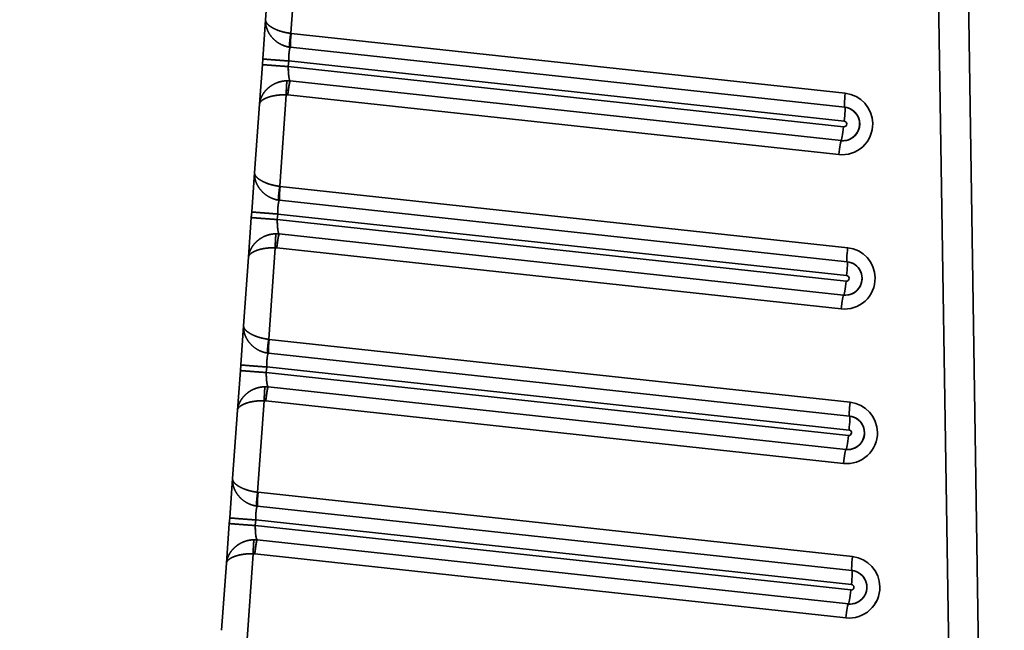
# Model space of a CAD drawing. Extents: x 233 to 844, y 35 to 794.
# Tile 17 of 19: x 668 to 844, y 382 to 492. Entities that reach past the tile are written whole.
import ezdxf
from ezdxf.enums import TextEntityAlignment as Align

# ---------------------------------------------------------------- set-up
doc = ezdxf.new("R2010")
doc.units = 0
doc.layers.get('0').update_dxf_attribs({"lineweight": 13})
doc.styles.get("Standard").update_dxf_attribs({"font": 'isocp.shx'})
doc.dimstyles.get("Standard").update_dxf_attribs({"dimtxt": 2.5, "dimasz": 2.5, "dimexe": 1.25, "dimexo": 0.625, "dimtad": 1, "dimcen": 2.5, "dimadec": 0, "dimazin": 0, "dimtfac": 1, "dimtmove": 0, "dimatfit": 0, "dimfxl": 0, "dimarcsym": 0})

# ---------------------------------------------------------------- blocks, each defined once
blk = doc.blocks.new('*D')
at = {"color": 7, "lineweight": 13}
for p, q in [((347.98, 693.6), (246.85, 693.6)), ((248.85, 83.6), (248.85, 693.6)), ((328.63, 83.6), (246.85, 83.6)), ((330.63, 81.6), (330.63, 35.3)), ((843.63, 81.6), (843.63, 35.3)), ((330.63, 37.3), (843.63, 37.3))]:
    blk.add_line(p, q, dxfattribs=at)
for points in [[(249.36, 691.67), (248.85, 693.6), (248.33, 691.67)], [(248.33, 85.53), (248.85, 83.6), (249.36, 85.53)], [(332.57, 37.82), (330.63, 37.3), (332.57, 36.78)], [(841.7, 36.78), (843.63, 37.3), (841.7, 37.82)]]:
    blk.add_lwpolyline(points, dxfattribs=at)
blk.add_text('610', height=14, rotation=90, dxfattribs=at).set_placement((246.85, 367.58), (246.85, 409.61), align=Align.FIT)
blk.add_text('513', height=14, dxfattribs=at).set_placement((566.12, 39.3), (608.15, 39.3), align=Align.FIT)
blk = doc.blocks.new('BLOCK3')
at = {"color": 7, "lineweight": 35}
for p, q in [((249.35, -269.27), (244.31, 54.12)), ((244.31, 54.12), (249.35, -269.27)), ((249.66, 54.2), (254.7, -269.19)), ((254.7, -269.19), (249.66, 54.2)), ((129.06, 20.54), (228.08, 9.83)), ((228.08, 9.83), (129.06, 20.54)), ((128.97, 18.06), (227.98, 7.35)), ((227.78, 3.87), (128.55, 14.61)), ((227.78, 3.87), (128.55, 14.61)), ((128.62, 15.61), (227.89, 4.86)), ((227.89, 4.86), (128.62, 15.61)), ((227.34, 1.38), (128.89, 12.04)), ((128.89, 12.04), (227.34, 1.38)), ((226.9, -1.11), (128.45, 9.55)), ((128.45, 9.55), (226.9, -1.11)), ((127.09, -6.79), (228.51, -17.76)), ((228.51, -17.76), (127.09, -6.79)), ((127, -9.27), (228.41, -20.25)), ((126.65, -11.73), (228.32, -22.73)), ((228.32, -22.73), (126.65, -11.73)), ((228.21, -23.72), (126.58, -12.72)), ((228.21, -23.72), (126.58, -12.72)), ((227.77, -26.21), (126.92, -15.3)), ((126.92, -15.3), (227.77, -26.21)), ((227.33, -28.7), (126.48, -17.78)), ((126.48, -17.78), (227.33, -28.7)), ((125.13, -34.12), (228.94, -45.35)), ((228.94, -45.35), (125.13, -34.12)), ((125.03, -36.6), (228.84, -47.84)), ((228.64, -51.31), (124.61, -40.05)), ((228.64, -51.31), (124.61, -40.05)), ((124.69, -39.06), (228.75, -50.32)), ((228.75, -50.32), (124.69, -39.06)), ((228.2, -53.8), (124.95, -42.63)), ((124.95, -42.63), (228.2, -53.8)), ((227.76, -56.29), (124.51, -45.12)), ((124.51, -45.12), (227.76, -56.29)), ((123.16, -61.45), (229.37, -72.94)), ((229.37, -72.94), (123.16, -61.45)), ((123.07, -63.93), (229.27, -75.43)), ((122.72, -66.39), (229.18, -77.91)), ((229.18, -77.91), (122.72, -66.39)), ((229.07, -78.9), (122.65, -67.39)), ((229.07, -78.9), (122.65, -67.39)), ((228.63, -81.39), (122.99, -69.96)), ((122.99, -69.96), (228.63, -81.39)), ((228.19, -83.88), (122.55, -72.45)), ((122.55, -72.45), (228.19, -83.88))]:
    blk.add_line(p, q, dxfattribs=at)
at = {"color": 7, "lineweight": 35, "ltscale": 0.30627}
for p, q in [((124.49, 22.99), (125.37, 35.2)), ((122.52, -4.35), (123.4, 7.87)), ((123.4, 7.87), (122.52, -4.35)), ((120.55, -31.68), (121.43, -19.46)), ((121.43, -19.46), (120.55, -31.68)), ((118.59, -59.01), (119.46, -46.79)), ((119.46, -46.79), (118.59, -59.01))]:
    blk.add_line(p, q, dxfattribs=at)
at = {"color": 7, "lineweight": 35, "ltscale": 0.409507}
for p, q in [((130.15, 36.89), (128.98, 20.56)), ((128.98, 20.56), (130.15, 36.89)), ((128.18, 9.56), (127.01, -6.78)), ((127.01, -6.78), (128.18, 9.56)), ((126.22, -17.77), (125.04, -34.11)), ((125.04, -34.11), (126.22, -17.77)), ((124.25, -45.1), (123.07, -61.44)), ((123.07, -61.44), (124.25, -45.1))]:
    blk.add_line(p, q, dxfattribs=at)
at = {"color": 7, "lineweight": 35, "ltscale": 0.175811}
for p, q in [((123.98, 15.97), (124.49, 22.99)), ((124.49, 22.99), (123.98, 15.97)), ((122.01, -11.36), (122.52, -4.35)), ((122.52, -4.35), (122.01, -11.36)), ((120.05, -38.69), (120.55, -31.68)), ((120.55, -31.68), (120.05, -38.69)), ((118.08, -66.02), (118.59, -59.01)), ((118.59, -59.01), (118.08, -66.02))]:
    blk.add_line(p, q, dxfattribs=at)
at = {"color": 7, "lineweight": 35, "ltscale": 0.002136}
for p, q in [((128.98, 20.56), (129.06, 20.54)), ((129.06, 20.54), (128.98, 20.56)), ((127.01, -6.78), (127.09, -6.79)), ((127.09, -6.79), (127.01, -6.78)), ((125.04, -34.11), (125.13, -34.12)), ((125.13, -34.12), (125.04, -34.11)), ((123.07, -61.44), (123.16, -61.45)), ((123.16, -61.45), (123.07, -61.44))]:
    blk.add_line(p, q, dxfattribs=at)
at = {"color": 7, "lineweight": 35, "ltscale": 0.004267}
for p, q in [((128.8, 18.08), (128.97, 18.06)), ((126.83, -9.25), (127, -9.27)), ((124.86, -36.58), (125.03, -36.6)), ((122.9, -63.91), (123.07, -63.93))]:
    blk.add_line(p, q, dxfattribs=at)
at = {"color": 7, "lineweight": 35, "ltscale": 0.025015}
for p, q in [((123.91, 14.97), (123.98, 15.97)), ((123.98, 15.97), (123.91, 14.97)), ((128.62, 15.61), (128.55, 14.61)), ((128.62, 15.61), (128.55, 14.61)), ((121.94, -12.36), (122.01, -11.36)), ((122.01, -11.36), (121.94, -12.36)), ((126.65, -11.73), (126.58, -12.72)), ((126.65, -11.73), (126.58, -12.72)), ((119.98, -39.69), (120.05, -38.69)), ((120.05, -38.69), (119.98, -39.69)), ((124.69, -39.06), (124.61, -40.05)), ((124.69, -39.06), (124.61, -40.05)), ((118.01, -67.02), (118.08, -66.02)), ((118.08, -66.02), (118.01, -67.02)), ((122.72, -66.39), (122.65, -67.39)), ((122.72, -66.39), (122.65, -67.39))]:
    blk.add_line(p, q, dxfattribs=at)
at = {"color": 7, "lineweight": 35, "ltscale": 0.177958}
for p, q in [((123.4, 7.87), (123.91, 14.97)), ((123.91, 14.97), (123.4, 7.87)), ((121.43, -19.46), (121.94, -12.36)), ((121.94, -12.36), (121.43, -19.46)), ((119.46, -46.79), (119.98, -39.69)), ((119.98, -39.69), (119.46, -46.79)), ((117.5, -74.12), (118.01, -67.02)), ((118.01, -67.02), (117.5, -74.12))]:
    blk.add_line(p, q, dxfattribs=at)
at = {"color": 7, "lineweight": 35, "ltscale": 0.403552}
for p, q in [((122.28, -72.43), (121.13, -88.53)), ((121.13, -88.53), (122.28, -72.43))]:
    blk.add_line(p, q, dxfattribs=at)
at = {"color": 7, "lineweight": 35, "ltscale": 0.300315}
for p, q in [((116.64, -86.1), (117.5, -74.12)), ((117.5, -74.12), (116.64, -86.1))]:
    blk.add_line(p, q, dxfattribs=at)
at = {"color": 7, "lineweight": 35}
for centre, radius, start, end in [((129.51, 23.04), 5.01, 255.18, 261.8634), ((129.5, 23.03), 5, 255.1768, 261.8814), ((128.35, 7.06), 5, 83.8489, 89.856), ((128.35, 7.06), 5, 83.8486, 89.8558), ((128.18, 7.06), 2.51, 83.8236, 89.8193), ((128.18, 7.06), 2.51, 83.8231, 89.8198), ((227.48, 4.37), 5.5, 0.8256, 83.7502), ((227.48, 4.37), 5.5, 0.8255, 83.7503), ((227.66, 4.36), 3, 275.6743, 83.8014), ((227.84, 4.36), 0.499, 263.9082, 0.9864), ((227.84, 4.36), 0.499, 263.908, 0.9864), ((227.84, 4.37), 0.5, 0.8255, 83.7503), ((227.84, 4.37), 0.5, 0.8256, 83.7502), ((227.66, 4.35), 2.99, 263.8231, 270.8878), ((127.54, -4.29), 5.01, 255.18, 261.8634), ((127.54, -4.3), 5, 255.1768, 261.8814), ((126.39, -20.27), 5, 83.8489, 89.856), ((126.39, -20.27), 5, 83.8486, 89.8558), ((126.21, -20.28), 2.51, 83.8236, 89.8193), ((126.21, -20.28), 2.51, 83.8231, 89.8198), ((227.91, -23.22), 5.5, 0.8256, 83.7502), ((227.91, -23.22), 5.5, 0.8255, 83.7503), ((228.27, -23.22), 0.5, 0.8255, 83.7503), ((228.27, -23.22), 0.5, 0.8256, 83.7502), ((228.27, -23.23), 0.499, 263.9082, 0.9864), ((228.27, -23.23), 0.499, 263.908, 0.9864), ((228.09, -23.24), 2.99, 263.8231, 270.8878), ((125.57, -31.62), 5.01, 255.18, 261.8634), ((125.57, -31.63), 5, 255.1768, 261.8814), ((124.42, -47.6), 5, 83.8489, 89.856), ((124.42, -47.6), 5, 83.8486, 89.8558), ((124.24, -47.61), 2.51, 83.8236, 89.8193), ((124.24, -47.61), 2.51, 83.8231, 89.8198), ((228.34, -50.82), 5.5, 0.8256, 83.7502), ((228.34, -50.82), 5.5, 0.8255, 83.7503), ((228.52, -50.82), 3, 275.6743, 83.8014), ((228.7, -50.82), 0.499, 263.9082, 0.9864), ((228.7, -50.82), 0.499, 263.9081, 0.9865), ((228.7, -50.82), 0.5, 0.8255, 83.7503), ((228.7, -50.82), 0.5, 0.8256, 83.7502), ((228.52, -50.83), 2.99, 263.8231, 270.8878), ((123.6, -58.96), 5, 255.1768, 261.8815), ((123.6, -58.95), 5.01, 255.18, 261.8634), ((122.45, -74.93), 5, 83.8489, 89.856), ((122.45, -74.93), 5, 83.8486, 89.8558), ((122.28, -74.94), 2.51, 83.8236, 89.8193), ((122.28, -74.94), 2.51, 83.8231, 89.8198), ((228.77, -78.41), 5.5, 0.8256, 83.7502), ((228.77, -78.41), 5.5, 0.8255, 83.7503), ((229.13, -78.41), 0.499, 263.9082, 0.9864), ((229.13, -78.41), 0.499, 263.908, 0.9864), ((229.13, -78.41), 0.5, 0.8255, 83.7503), ((229.13, -78.41), 0.5, 0.8256, 83.7502), ((228.95, -78.42), 2.99, 263.8231, 270.8878)]:
    blk.add_arc(centre, radius, start, end, dxfattribs=at)
for centre, major_axis, ratio, start_param, end_param in [((129.23, 20.55), (-0.27, -2.49), 0.069229, 4.720974, 6.29177), ((128.89, 14.55), (0, -2.51), 0.136833, 4.68875, 6.259545), ((128.62, 9.55), (-0.27, -2.49), 0.069229, 3.150177, 4.720973), ((228.25, 9.83), (0.27, 2.49), 0.069229, 1.579381, 3.150177), ((228.25, 9.83), (-0.27, -2.49), 0.069229, 4.720974, 6.29177), ((227.66, 4.36), (0.05, -3), 0.997564, 6.160105, 9.301698), ((227.66, 4.36), (0.05, -3), 0.995539, 6.283084, 9.301912), ((227.72, 4.86), (-0.27, -2.49), 0.069229, 1.579381, 3.150177), ((227.72, 4.86), (-0.27, -2.49), 0.069229, 1.579381, 3.150177), ((227.49, 4.36), (0.1, -5.5), 0.997563, 6.158196, 7.852057), ((227.49, 4.36), (0.09, -5.5), 0.997564, 6.160105, 7.853982), ((227.61, 3.87), (-0.27, -2.49), 0.069229, 0.008585, 1.579381), ((227.61, 3.87), (-0.27, -2.49), 0.069229, 0.008585, 1.579381), ((227.08, -1.11), (-0.27, -2.49), 0.069229, 3.150177, 4.720974), ((227.08, -1.11), (0.27, 2.49), 0.069229, 0.008585, 1.579381), ((127.27, -6.78), (-0.27, -2.49), 0.069229, 4.720974, 6.29177), ((126.92, -12.78), (0, -2.51), 0.136833, 4.688751, 6.259545), ((126.65, -17.78), (-0.27, -2.49), 0.069229, 3.150177, 4.720973), ((228.68, -17.76), (0.27, 2.49), 0.069229, 1.579381, 3.150177), ((228.68, -17.76), (-0.27, -2.49), 0.069229, 4.720974, 6.29177), ((228.09, -23.23), (0.05, -3), 0.997564, 6.160105, 9.301698), ((228.09, -23.23), (0.05, -3), 0.995539, 6.283084, 9.301912), ((228.15, -22.73), (-0.27, -2.49), 0.069229, 1.579381, 3.150177), ((228.15, -22.73), (-0.27, -2.49), 0.069229, 1.579381, 3.150177), ((227.92, -23.23), (0.1, -5.5), 0.997563, 6.158197, 7.852058), ((227.92, -23.23), (0.09, -5.5), 0.997564, 6.160105, 7.853982), ((228.04, -23.73), (-0.27, -2.49), 0.069229, 0.008585, 1.579381), ((228.04, -23.73), (-0.27, -2.49), 0.069229, 0.008585, 1.579381), ((227.5, -28.7), (-0.27, -2.49), 0.069229, 3.150177, 4.720974), ((227.5, -28.7), (0.27, 2.49), 0.069229, 0.008585, 1.579381), ((125.3, -34.12), (-0.27, -2.49), 0.069229, 4.720974, 6.29177), ((124.96, -40.11), (0, -2.51), 0.136833, 4.688749, 6.259545), ((124.69, -45.11), (-0.27, -2.49), 0.069229, 3.150177, 4.720974), ((229.11, -45.35), (0.27, 2.49), 0.069229, 1.579381, 3.150177), ((229.11, -45.35), (-0.27, -2.49), 0.069229, 4.720974, 6.29177), ((228.52, -50.82), (0.05, -3), 0.997564, 6.160105, 9.301698), ((228.52, -50.82), (0.05, -3), 0.995539, 6.283084, 9.301912), ((228.58, -50.32), (-0.27, -2.49), 0.069229, 1.579381, 3.150177), ((228.58, -50.32), (-0.27, -2.49), 0.069229, 1.579381, 3.150177), ((228.35, -50.82), (0.1, -5.5), 0.997563, 6.158196, 7.852057), ((228.35, -50.82), (0.09, -5.5), 0.997564, 6.160105, 7.853982), ((228.47, -51.32), (-0.27, -2.49), 0.069229, 0.008585, 1.579381), ((228.47, -51.32), (-0.27, -2.49), 0.069229, 0.008585, 1.579381), ((227.93, -56.29), (-0.27, -2.49), 0.069229, 3.150177, 4.720974), ((227.93, -56.29), (0.27, 2.49), 0.069229, 0.008585, 1.579381), ((123.33, -61.45), (-0.27, -2.49), 0.069229, 4.720974, 6.29177), ((122.99, -67.44), (0, -2.51), 0.136833, 4.688749, 6.259545), ((122.72, -72.44), (-0.27, -2.49), 0.069229, 3.150177, 4.720974), ((229.54, -72.94), (0.27, 2.49), 0.069229, 1.579381, 3.150177), ((229.54, -72.94), (-0.27, -2.49), 0.069229, 4.720974, 6.29177), ((228.95, -78.41), (0.05, -3), 0.997564, 6.160105, 9.301698), ((228.95, -78.41), (0.05, -3), 0.995539, 6.283084, 9.301912), ((229.01, -77.91), (-0.27, -2.49), 0.069229, 1.579381, 3.150177), ((229.01, -77.91), (-0.27, -2.49), 0.069229, 1.579381, 3.150177), ((228.78, -78.41), (0.1, -5.5), 0.997563, 6.158197, 7.852058), ((228.78, -78.41), (0.09, -5.5), 0.997564, 6.160105, 7.853982), ((228.9, -78.91), (-0.27, -2.49), 0.069229, 0.008585, 1.579381), ((228.9, -78.91), (-0.27, -2.49), 0.069229, 0.008585, 1.579381), ((228.36, -83.88), (-0.27, -2.49), 0.069229, 3.150177, 4.720974), ((228.36, -83.88), (0.27, 2.49), 0.069229, 0.008585, 1.579381)]:
    blk.add_ellipse(centre, major_axis=major_axis, ratio=ratio, start_param=start_param, end_param=end_param, dxfattribs=at)
for points, knots in [([(128.98, 20.56), (128.5, 20.61), (128.04, 20.68), (127.59, 20.79), (126.64, 21.07), (125.83, 21.45), (125.44, 21.68), (124.9, 22.08), (124.59, 22.5), (124.51, 22.67), (124.47, 22.83), (124.49, 22.99)], [0, 0, 0, 0, 0, 0, 3.335966, 3.335966, 3.335966, 7.280089, 7.280089, 7.280089, 9.7422, 9.7422, 9.7422, 9.7422, 9.7422, 9.7422]), ([(128.8, 18.08), (128.32, 18.15), (127.85, 18.28), (127.41, 18.46), (126.46, 18.97), (125.69, 19.7), (125.32, 20.15), (124.82, 20.98), (124.55, 21.88), (124.48, 22.25), (124.46, 22.62), (124.49, 22.99)], [0, 0, 0, 0, 0, 0, 3.388688, 3.388688, 3.388688, 7.711737, 7.711737, 7.711737, 10.704078, 10.704078, 10.704078, 10.704078, 10.704078, 10.704078]), ([(128.8, 18.08), (128.32, 18.15), (127.85, 18.28), (127.41, 18.46), (126.46, 18.97), (125.68, 19.7), (125.32, 20.15), (124.82, 20.98), (124.55, 21.88), (124.48, 22.25), (124.46, 22.62), (124.49, 22.99)], [0, 0, 0, 0, 0, 0, 3.329713, 3.329713, 3.329713, 7.569586, 7.569586, 7.569586, 10.494027, 10.494027, 10.494027, 10.494027, 10.494027, 10.494027]), ([(124.49, 22.99), (124.47, 22.77), (124.54, 22.54), (124.71, 22.3), (125.07, 21.95), (125.57, 21.62), (125.76, 21.51), (126.29, 21.24), (126.9, 21), (127.3, 20.87), (127.88, 20.72), (128.48, 20.62), (128.64, 20.59), (128.81, 20.57), (128.98, 20.56)], [0, 0, 0, 0, 0, 0, 4.651239, 4.651239, 4.651239, 7.093358, 7.093358, 7.093358, 10.979524, 10.979524, 10.979524, 12.41886, 12.41886, 12.41886, 12.41886, 12.41886, 12.41886]), ([(128.98, 20.56), (128.9, 20.05), (128.84, 19.55), (128.79, 19.05), (128.75, 18.48), (128.76, 18.18), (128.77, 18.13), (128.78, 18.09), (128.79, 18.08), (128.79, 18.08), (128.8, 18.08), (128.8, 18.08)], [0, 0, 0, 0, 0, 0, 3.684018, 3.684018, 3.684018, 4.770174, 4.770174, 4.770174, 4.905547, 4.905547, 4.905547, 4.905547, 4.905547, 4.905547]), ([(128.98, 20.56), (128.93, 20.25), (128.89, 19.95), (128.86, 19.66), (128.81, 19.18), (128.77, 18.74), (128.76, 18.58), (128.75, 18.36), (128.76, 18.19), (128.77, 18.15), (128.77, 18.1), (128.79, 18.09), (128.79, 18.08), (128.79, 18.08), (128.8, 18.08)], [0, 0, 0, 0, 0, 0, 1.78178, 1.78178, 1.78178, 2.861348, 2.861348, 2.861348, 3.416891, 3.416891, 3.416891, 3.569002, 3.569002, 3.569002, 3.569002, 3.569002, 3.569002]), ([(129.06, 20.54), (129.01, 20.04), (128.96, 19.53), (128.92, 19.03), (128.9, 18.46), (128.93, 18.16), (128.93, 18.11), (128.95, 18.07), (128.96, 18.06), (128.96, 18.06), (128.97, 18.06), (128.97, 18.06)], [0, 0, 0, 0, 0, 0, 3.687793, 3.687793, 3.687793, 4.774132, 4.774132, 4.774132, 4.909205, 4.909205, 4.909205, 4.909205, 4.909205, 4.909205]), ([(128.96, 18.06), (128.92, 18.07), (128.88, 18.02), (128.83, 17.92), (128.73, 17.54), (128.66, 16.93), (128.63, 16.5), (128.62, 16.06), (128.62, 15.61)], [0, 0, 0, 0, 0, 0, 2.358091, 2.358091, 2.358091, 6.319127, 6.319127, 6.319127, 6.319127, 6.319127, 6.319127]), ([(128.96, 18.06), (128.91, 18.07), (128.85, 17.99), (128.8, 17.83), (128.71, 17.38), (128.65, 16.74), (128.63, 16.37), (128.62, 15.99), (128.62, 15.61)], [0, 0, 0, 0, 0, 0, 3.661831, 3.661831, 3.661831, 7.612256, 7.612256, 7.612256, 7.612256, 7.612256, 7.612256]), ([(128.62, 15.61), (127.66, 15.68), (126.71, 15.75), (125.77, 15.82), (124.7, 15.9), (124.14, 15.95), (124.04, 15.96), (123.99, 15.97), (123.98, 15.97), (123.98, 15.97), (123.98, 15.97), (123.98, 15.97)], [0, 0, 0, 0, 0, 0, 6.838493, 6.838493, 6.838493, 8.969575, 8.969575, 8.969575, 9.074731, 9.074731, 9.074731, 9.074731, 9.074731, 9.074731]), ([(128.62, 15.61), (127.66, 15.68), (126.71, 15.75), (125.77, 15.82), (124.7, 15.9), (124.14, 15.95), (124.04, 15.96), (123.99, 15.97), (123.98, 15.97), (123.98, 15.97), (123.98, 15.97), (123.98, 15.97)], [0, 0, 0, 0, 0, 0, 6.886669, 6.886669, 6.886669, 9.040788, 9.040788, 9.040788, 9.14976, 9.14976, 9.14976, 9.14976, 9.14976, 9.14976]), ([(128.55, 14.61), (127.59, 14.68), (126.63, 14.75), (125.69, 14.82), (124.62, 14.9), (124.07, 14.95), (123.97, 14.96), (123.92, 14.97), (123.91, 14.97), (123.91, 14.97), (123.91, 14.97), (123.91, 14.97)], [0, 0, 0, 0, 0, 0, 7.001319, 7.001319, 7.001319, 9.209725, 9.209725, 9.209725, 9.327671, 9.327671, 9.327671, 9.327671, 9.327671, 9.327671]), ([(128.55, 14.61), (127.59, 14.68), (126.64, 14.75), (125.7, 14.82), (124.62, 14.9), (124.07, 14.95), (123.97, 14.96), (123.92, 14.97), (123.91, 14.97), (123.91, 14.97), (123.91, 14.97), (123.91, 14.97)], [0, 0, 0, 0, 0, 0, 6.838493, 6.838493, 6.838493, 8.969575, 8.969575, 8.969575, 9.074731, 9.074731, 9.074731, 9.074731, 9.074731, 9.074731]), ([(128.55, 14.61), (128.55, 14.15), (128.56, 13.68), (128.59, 13.24), (128.66, 12.64), (128.75, 12.24), (128.79, 12.14), (128.83, 12.06), (128.87, 12.04), (128.88, 12.04), (128.88, 12.04), (128.89, 12.04)], [0, 0, 0, 0, 0, 0, 4.08873, 4.08873, 4.08873, 6.192549, 6.192549, 6.192549, 6.45604, 6.45604, 6.45604, 6.45604, 6.45604, 6.45604]), ([(128.36, 12.06), (127.88, 12.07), (127.4, 12.01), (126.93, 11.89), (125.92, 11.52), (125.05, 10.92), (124.62, 10.53), (124.01, 9.78), (123.62, 8.94), (123.5, 8.59), (123.42, 8.23), (123.4, 7.87)], [0, 0, 0, 0, 0, 0, 3.388087, 3.388087, 3.388087, 7.70216, 7.70216, 7.70216, 10.67861, 10.67861, 10.67861, 10.67861, 10.67861, 10.67861]), ([(123.4, 7.87), (123.43, 8.37), (123.56, 8.86), (123.77, 9.34), (124.35, 10.26), (125.18, 11.02), (125.67, 11.36), (126.49, 11.77), (127.4, 11.99), (127.72, 12.04), (128.04, 12.07), (128.36, 12.06)], [0, 0, 0, 0, 0, 0, 3.954785, 3.954785, 3.954785, 8.150285, 8.150285, 8.150285, 10.371968, 10.371968, 10.371968, 10.371968, 10.371968, 10.371968]), ([(128.36, 12.06), (128.36, 12.06), (128.35, 12.05), (128.34, 12.04), (128.32, 11.99), (128.3, 11.9), (128.29, 11.84), (128.25, 11.55), (128.23, 11.16), (128.21, 10.87), (128.2, 10.42), (128.19, 9.97), (128.19, 9.83), (128.18, 9.7), (128.18, 9.56)], [0, 0, 0, 0, 0, 0, 0.361291, 0.361291, 0.361291, 0.906482, 0.906482, 0.906482, 2.792969, 2.792969, 2.792969, 3.585925, 3.585925, 3.585925, 3.585925, 3.585925, 3.585925]), ([(128.36, 12.06), (128.35, 12.06), (128.34, 12.04), (128.32, 12), (128.29, 11.84), (128.26, 11.56), (128.24, 11.35), (128.21, 10.89), (128.19, 10.38), (128.19, 10.11), (128.19, 9.84), (128.18, 9.56)], [0, 0, 0, 0, 0, 0, 1.047181, 1.047181, 1.047181, 2.941837, 2.941837, 2.941837, 4.934513, 4.934513, 4.934513, 4.934513, 4.934513, 4.934513]), ([(128.89, 12.04), (128.87, 12.04), (128.85, 12.01), (128.83, 11.96), (128.77, 11.75), (128.69, 11.37), (128.64, 11.08), (128.57, 10.6), (128.51, 10.09), (128.49, 9.91), (128.47, 9.73), (128.45, 9.55)], [0, 0, 0, 0, 0, 0, 1.168878, 1.168878, 1.168878, 3.622716, 3.622716, 3.622716, 4.941872, 4.941872, 4.941872, 4.941872, 4.941872, 4.941872]), ([(128.18, 9.56), (127.71, 9.58), (127.24, 9.57), (126.77, 9.53), (125.8, 9.39), (124.94, 9.15), (124.52, 8.98), (123.94, 8.68), (123.57, 8.32), (123.47, 8.17), (123.41, 8.02), (123.4, 7.87)], [0, 0, 0, 0, 0, 0, 3.334924, 3.334924, 3.334924, 7.269963, 7.269963, 7.269963, 9.720295, 9.720295, 9.720295, 9.720295, 9.720295, 9.720295]), ([(128.18, 9.56), (127.72, 9.58), (127.25, 9.57), (126.8, 9.53), (126.08, 9.43), (125.43, 9.28), (125.19, 9.21), (124.64, 9.02), (124.18, 8.8), (123.95, 8.66), (123.65, 8.42), (123.48, 8.16), (123.43, 8.07), (123.41, 7.97), (123.4, 7.87)], [0, 0, 0, 0, 0, 0, 4.025337, 4.025337, 4.025337, 6.575933, 6.575933, 6.575933, 10.195179, 10.195179, 10.195179, 12.367329, 12.367329, 12.367329, 12.367329, 12.367329, 12.367329]), ([(126.83, -9.25), (126.35, -9.18), (125.89, -9.06), (125.44, -8.87), (124.49, -8.36), (123.72, -7.63), (123.35, -7.18), (122.85, -6.35), (122.58, -5.45), (122.51, -5.08), (122.49, -4.71), (122.52, -4.35)], [0, 0, 0, 0, 0, 0, 3.388688, 3.388688, 3.388688, 7.711737, 7.711737, 7.711737, 10.704078, 10.704078, 10.704078, 10.704078, 10.704078, 10.704078]), ([(126.83, -9.25), (126.35, -9.18), (125.89, -9.06), (125.44, -8.87), (124.49, -8.36), (123.72, -7.63), (123.35, -7.18), (122.85, -6.35), (122.58, -5.45), (122.51, -5.08), (122.49, -4.71), (122.52, -4.35)], [0, 0, 0, 0, 0, 0, 3.329713, 3.329713, 3.329713, 7.569586, 7.569586, 7.569586, 10.494028, 10.494028, 10.494028, 10.494028, 10.494028, 10.494028]), ([(127.01, -6.78), (126.54, -6.73), (126.07, -6.65), (125.62, -6.54), (124.68, -6.26), (123.86, -5.88), (123.47, -5.65), (122.93, -5.25), (122.62, -4.83), (122.54, -4.66), (122.51, -4.5), (122.52, -4.35)], [0, 0, 0, 0, 0, 0, 3.335966, 3.335966, 3.335966, 7.280089, 7.280089, 7.280089, 9.7422, 9.7422, 9.7422, 9.7422, 9.7422, 9.7422]), ([(122.52, -4.35), (122.5, -4.56), (122.58, -4.79), (122.74, -5.03), (123.1, -5.38), (123.61, -5.71), (123.8, -5.82), (124.32, -6.09), (124.93, -6.33), (125.33, -6.46), (125.91, -6.61), (126.51, -6.71), (126.68, -6.74), (126.84, -6.76), (127.01, -6.78)], [0, 0, 0, 0, 0, 0, 4.65124, 4.65124, 4.65124, 7.093358, 7.093358, 7.093358, 10.979523, 10.979523, 10.979523, 12.418858, 12.418858, 12.418858, 12.418858, 12.418858, 12.418858]), ([(127.01, -6.78), (126.94, -7.28), (126.87, -7.78), (126.82, -8.28), (126.78, -8.85), (126.79, -9.15), (126.8, -9.2), (126.81, -9.24), (126.83, -9.25), (126.83, -9.25), (126.83, -9.25), (126.83, -9.25)], [0, 0, 0, 0, 0, 0, 3.684018, 3.684018, 3.684018, 4.770174, 4.770174, 4.770174, 4.905547, 4.905547, 4.905547, 4.905547, 4.905547, 4.905547]), ([(127.01, -6.78), (126.97, -7.08), (126.93, -7.38), (126.89, -7.67), (126.84, -8.15), (126.81, -8.59), (126.8, -8.75), (126.79, -8.97), (126.79, -9.14), (126.8, -9.18), (126.81, -9.23), (126.82, -9.24), (126.82, -9.25), (126.83, -9.25), (126.83, -9.25)], [0, 0, 0, 0, 0, 0, 1.78178, 1.78178, 1.78178, 2.861348, 2.861348, 2.861348, 3.416891, 3.416891, 3.416891, 3.569002, 3.569002, 3.569002, 3.569002, 3.569002, 3.569002]), ([(127.09, -6.79), (127.04, -7.29), (126.99, -7.8), (126.96, -8.3), (126.94, -8.87), (126.96, -9.17), (126.97, -9.23), (126.98, -9.26), (127, -9.27), (127, -9.27), (127, -9.27), (127, -9.27)], [0, 0, 0, 0, 0, 0, 3.687793, 3.687793, 3.687793, 4.774132, 4.774132, 4.774132, 4.909205, 4.909205, 4.909205, 4.909205, 4.909205, 4.909205]), ([(127, -9.27), (126.95, -9.27), (126.91, -9.31), (126.87, -9.41), (126.77, -9.79), (126.7, -10.4), (126.67, -10.83), (126.65, -11.28), (126.65, -11.73)], [0, 0, 0, 0, 0, 0, 2.358091, 2.358091, 2.358091, 6.319128, 6.319128, 6.319128, 6.319128, 6.319128, 6.319128]), ([(127, -9.27), (126.94, -9.26), (126.89, -9.34), (126.84, -9.5), (126.74, -9.95), (126.68, -10.6), (126.66, -10.96), (126.65, -11.34), (126.65, -11.73)], [0, 0, 0, 0, 0, 0, 3.661832, 3.661832, 3.661832, 7.612257, 7.612257, 7.612257, 7.612257, 7.612257, 7.612257]), ([(126.65, -11.73), (125.69, -11.66), (124.75, -11.59), (123.81, -11.51), (122.73, -11.43), (122.17, -11.38), (122.08, -11.37), (122.02, -11.36), (122.01, -11.36), (122.01, -11.36), (122.01, -11.36), (122.01, -11.36)], [0, 0, 0, 0, 0, 0, 6.838493, 6.838493, 6.838493, 8.969575, 8.969575, 8.969575, 9.074731, 9.074731, 9.074731, 9.074731, 9.074731, 9.074731]), ([(126.65, -11.73), (125.69, -11.66), (124.74, -11.59), (123.8, -11.51), (122.73, -11.43), (122.17, -11.38), (122.08, -11.37), (122.02, -11.36), (122.01, -11.36), (122.01, -11.36), (122.01, -11.36), (122.01, -11.36)], [0, 0, 0, 0, 0, 0, 6.88667, 6.88667, 6.88667, 9.040789, 9.040789, 9.040789, 9.14976, 9.14976, 9.14976, 9.14976, 9.14976, 9.14976]), ([(126.58, -12.72), (125.62, -12.65), (124.67, -12.58), (123.73, -12.51), (122.66, -12.43), (122.1, -12.38), (122.01, -12.37), (121.95, -12.36), (121.94, -12.36), (121.94, -12.36), (121.94, -12.36), (121.94, -12.36)], [0, 0, 0, 0, 0, 0, 7.001318, 7.001318, 7.001318, 9.209725, 9.209725, 9.209725, 9.32767, 9.32767, 9.32767, 9.32767, 9.32767, 9.32767]), ([(126.58, -12.72), (125.62, -12.65), (124.67, -12.58), (123.74, -12.51), (122.66, -12.43), (122.1, -12.38), (122, -12.37), (121.95, -12.36), (121.94, -12.36), (121.94, -12.36), (121.94, -12.36), (121.94, -12.36)], [0, 0, 0, 0, 0, 0, 6.838493, 6.838493, 6.838493, 8.969574, 8.969574, 8.969574, 9.074731, 9.074731, 9.074731, 9.074731, 9.074731, 9.074731]), ([(126.58, -12.72), (126.58, -13.19), (126.59, -13.65), (126.62, -14.1), (126.69, -14.7), (126.78, -15.09), (126.82, -15.19), (126.86, -15.27), (126.91, -15.29), (126.91, -15.29), (126.92, -15.3), (126.92, -15.3)], [0, 0, 0, 0, 0, 0, 4.08873, 4.08873, 4.08873, 6.192549, 6.192549, 6.192549, 6.45604, 6.45604, 6.45604, 6.45604, 6.45604, 6.45604]), ([(126.4, -15.27), (125.92, -15.27), (125.43, -15.32), (124.97, -15.44), (123.95, -15.81), (123.09, -16.41), (122.66, -16.81), (122.04, -17.55), (121.65, -18.39), (121.53, -18.74), (121.46, -19.1), (121.43, -19.46)], [0, 0, 0, 0, 0, 0, 3.388087, 3.388087, 3.388087, 7.70216, 7.70216, 7.70216, 10.67861, 10.67861, 10.67861, 10.67861, 10.67861, 10.67861]), ([(121.43, -19.46), (121.47, -18.97), (121.59, -18.47), (121.8, -17.99), (122.38, -17.07), (123.21, -16.31), (123.7, -15.97), (124.53, -15.56), (125.43, -15.34), (125.75, -15.29), (126.07, -15.27), (126.4, -15.27)], [0, 0, 0, 0, 0, 0, 3.954785, 3.954785, 3.954785, 8.150285, 8.150285, 8.150285, 10.371968, 10.371968, 10.371968, 10.371968, 10.371968, 10.371968]), ([(126.4, -15.27), (126.39, -15.27), (126.38, -15.28), (126.37, -15.29), (126.35, -15.35), (126.34, -15.43), (126.33, -15.49), (126.29, -15.79), (126.26, -16.17), (126.24, -16.46), (126.23, -16.91), (126.22, -17.36), (126.22, -17.5), (126.22, -17.63), (126.22, -17.77)], [0, 0, 0, 0, 0, 0, 0.361291, 0.361291, 0.361291, 0.906482, 0.906482, 0.906482, 2.792969, 2.792969, 2.792969, 3.585925, 3.585925, 3.585925, 3.585925, 3.585925, 3.585925]), ([(126.4, -15.27), (126.38, -15.27), (126.37, -15.29), (126.36, -15.33), (126.32, -15.5), (126.29, -15.77), (126.27, -15.98), (126.25, -16.44), (126.23, -16.95), (126.22, -17.22), (126.22, -17.5), (126.22, -17.77)], [0, 0, 0, 0, 0, 0, 1.047181, 1.047181, 1.047181, 2.941837, 2.941837, 2.941837, 4.934513, 4.934513, 4.934513, 4.934513, 4.934513, 4.934513]), ([(126.92, -15.3), (126.91, -15.3), (126.89, -15.32), (126.87, -15.37), (126.8, -15.59), (126.73, -15.96), (126.68, -16.26), (126.61, -16.73), (126.54, -17.24), (126.52, -17.42), (126.5, -17.6), (126.48, -17.78)], [0, 0, 0, 0, 0, 0, 1.168878, 1.168878, 1.168878, 3.622716, 3.622716, 3.622716, 4.941872, 4.941872, 4.941872, 4.941872, 4.941872, 4.941872]), ([(126.22, -17.77), (125.74, -17.75), (125.27, -17.76), (124.81, -17.8), (123.84, -17.94), (122.98, -18.18), (122.55, -18.35), (121.97, -18.65), (121.6, -19.02), (121.5, -19.16), (121.44, -19.31), (121.43, -19.46)], [0, 0, 0, 0, 0, 0, 3.334923, 3.334923, 3.334923, 7.269962, 7.269962, 7.269962, 9.720294, 9.720294, 9.720294, 9.720294, 9.720294, 9.720294]), ([(126.22, -17.77), (125.75, -17.75), (125.28, -17.76), (124.83, -17.8), (124.11, -17.9), (123.47, -18.05), (123.22, -18.12), (122.68, -18.31), (122.22, -18.53), (121.98, -18.67), (121.69, -18.91), (121.51, -19.17), (121.47, -19.26), (121.44, -19.36), (121.43, -19.46)], [0, 0, 0, 0, 0, 0, 4.025336, 4.025336, 4.025336, 6.575933, 6.575933, 6.575933, 10.195179, 10.195179, 10.195179, 12.367328, 12.367328, 12.367328, 12.367328, 12.367328, 12.367328]), ([(124.86, -36.58), (124.39, -36.51), (123.92, -36.39), (123.47, -36.21), (122.52, -35.69), (121.75, -34.97), (121.38, -34.51), (120.88, -33.68), (120.62, -32.78), (120.55, -32.41), (120.53, -32.04), (120.55, -31.68)], [0, 0, 0, 0, 0, 0, 3.388688, 3.388688, 3.388688, 7.711737, 7.711737, 7.711737, 10.704078, 10.704078, 10.704078, 10.704078, 10.704078, 10.704078]), ([(124.86, -36.58), (124.39, -36.51), (123.92, -36.39), (123.47, -36.21), (122.52, -35.69), (121.75, -34.96), (121.38, -34.51), (120.88, -33.68), (120.62, -32.78), (120.55, -32.41), (120.53, -32.04), (120.55, -31.68)], [0, 0, 0, 0, 0, 0, 3.329713, 3.329713, 3.329713, 7.569586, 7.569586, 7.569586, 10.494027, 10.494027, 10.494027, 10.494027, 10.494027, 10.494027]), ([(125.04, -34.11), (124.57, -34.06), (124.1, -33.98), (123.65, -33.87), (122.71, -33.59), (121.9, -33.21), (121.5, -32.98), (120.97, -32.58), (120.66, -32.16), (120.58, -32), (120.54, -31.83), (120.55, -31.68)], [0, 0, 0, 0, 0, 0, 3.335967, 3.335967, 3.335967, 7.28009, 7.28009, 7.28009, 9.7422, 9.7422, 9.7422, 9.7422, 9.7422, 9.7422]), ([(120.55, -31.68), (120.54, -31.89), (120.61, -32.12), (120.77, -32.36), (121.14, -32.71), (121.64, -33.04), (121.83, -33.15), (122.36, -33.43), (122.96, -33.66), (123.36, -33.79), (123.94, -33.94), (124.54, -34.04), (124.71, -34.07), (124.88, -34.09), (125.04, -34.11)], [0, 0, 0, 0, 0, 0, 4.651239, 4.651239, 4.651239, 7.093357, 7.093357, 7.093357, 10.979523, 10.979523, 10.979523, 12.418858, 12.418858, 12.418858, 12.418858, 12.418858, 12.418858]), ([(125.04, -34.11), (124.97, -34.61), (124.91, -35.11), (124.86, -35.61), (124.81, -36.18), (124.83, -36.48), (124.83, -36.53), (124.84, -36.57), (124.86, -36.58), (124.86, -36.58), (124.86, -36.58), (124.86, -36.58)], [0, 0, 0, 0, 0, 0, 3.684018, 3.684018, 3.684018, 4.770174, 4.770174, 4.770174, 4.905547, 4.905547, 4.905547, 4.905547, 4.905547, 4.905547]), ([(125.04, -34.11), (125, -34.41), (124.96, -34.71), (124.92, -35), (124.87, -35.48), (124.84, -35.92), (124.83, -36.08), (124.82, -36.3), (124.83, -36.47), (124.83, -36.52), (124.84, -36.56), (124.85, -36.58), (124.86, -36.58), (124.86, -36.58), (124.86, -36.58)], [0, 0, 0, 0, 0, 0, 1.78178, 1.78178, 1.78178, 2.861348, 2.861348, 2.861348, 3.416891, 3.416891, 3.416891, 3.569002, 3.569002, 3.569002, 3.569002, 3.569002, 3.569002]), ([(125.13, -34.12), (125.07, -34.62), (125.03, -35.13), (124.99, -35.63), (124.97, -36.2), (124.99, -36.5), (125, -36.56), (125.01, -36.59), (125.03, -36.6), (125.03, -36.6), (125.03, -36.6), (125.03, -36.6)], [0, 0, 0, 0, 0, 0, 3.687793, 3.687793, 3.687793, 4.774132, 4.774132, 4.774132, 4.909205, 4.909205, 4.909205, 4.909205, 4.909205, 4.909205]), ([(125.03, -36.6), (124.99, -36.6), (124.94, -36.64), (124.9, -36.74), (124.8, -37.12), (124.73, -37.73), (124.7, -38.16), (124.69, -38.61), (124.69, -39.06)], [0, 0, 0, 0, 0, 0, 2.358092, 2.358092, 2.358092, 6.319128, 6.319128, 6.319128, 6.319128, 6.319128, 6.319128]), ([(125.03, -36.6), (124.97, -36.6), (124.92, -36.67), (124.87, -36.83), (124.78, -37.28), (124.72, -37.93), (124.7, -38.29), (124.69, -38.67), (124.69, -39.06)], [0, 0, 0, 0, 0, 0, 3.661832, 3.661832, 3.661832, 7.612257, 7.612257, 7.612257, 7.612257, 7.612257, 7.612257]), ([(124.69, -39.06), (123.73, -38.99), (122.78, -38.92), (121.84, -38.85), (120.76, -38.76), (120.21, -38.71), (120.11, -38.7), (120.05, -38.7), (120.05, -38.69), (120.05, -38.69), (120.05, -38.69), (120.05, -38.69)], [0, 0, 0, 0, 0, 0, 6.838493, 6.838493, 6.838493, 8.969574, 8.969574, 8.969574, 9.074731, 9.074731, 9.074731, 9.074731, 9.074731, 9.074731]), ([(124.69, -39.06), (123.73, -38.99), (122.78, -38.92), (121.84, -38.85), (120.76, -38.76), (120.21, -38.71), (120.11, -38.7), (120.05, -38.7), (120.05, -38.69), (120.05, -38.69), (120.05, -38.69), (120.05, -38.69)], [0, 0, 0, 0, 0, 0, 6.886669, 6.886669, 6.886669, 9.040788, 9.040788, 9.040788, 9.14976, 9.14976, 9.14976, 9.14976, 9.14976, 9.14976]), ([(124.61, -40.05), (123.65, -39.99), (122.7, -39.91), (121.76, -39.84), (120.69, -39.76), (120.14, -39.71), (120.04, -39.7), (119.98, -39.69), (119.98, -39.69), (119.98, -39.69), (119.98, -39.69), (119.98, -39.69)], [0, 0, 0, 0, 0, 0, 7.001319, 7.001319, 7.001319, 9.209725, 9.209725, 9.209725, 9.327671, 9.327671, 9.327671, 9.327671, 9.327671, 9.327671]), ([(124.61, -40.05), (123.66, -39.99), (122.71, -39.92), (121.77, -39.84), (120.69, -39.76), (120.13, -39.71), (120.04, -39.7), (119.98, -39.69), (119.98, -39.69), (119.98, -39.69), (119.98, -39.69), (119.98, -39.69)], [0, 0, 0, 0, 0, 0, 6.838493, 6.838493, 6.838493, 8.969575, 8.969575, 8.969575, 9.074731, 9.074731, 9.074731, 9.074731, 9.074731, 9.074731]), ([(124.61, -40.05), (124.61, -40.52), (124.63, -40.98), (124.66, -41.43), (124.72, -42.03), (124.82, -42.42), (124.85, -42.52), (124.9, -42.6), (124.94, -42.62), (124.94, -42.63), (124.95, -42.63), (124.95, -42.63)], [0, 0, 0, 0, 0, 0, 4.08873, 4.08873, 4.08873, 6.192549, 6.192549, 6.192549, 6.45604, 6.45604, 6.45604, 6.45604, 6.45604, 6.45604]), ([(124.43, -42.6), (123.95, -42.6), (123.47, -42.65), (123, -42.77), (121.99, -43.14), (121.12, -43.74), (120.69, -44.14), (120.08, -44.88), (119.68, -45.72), (119.56, -46.07), (119.49, -46.43), (119.46, -46.79)], [0, 0, 0, 0, 0, 0, 3.388087, 3.388087, 3.388087, 7.70216, 7.70216, 7.70216, 10.67861, 10.67861, 10.67861, 10.67861, 10.67861, 10.67861]), ([(119.46, -46.79), (119.5, -46.3), (119.63, -45.8), (119.84, -45.32), (120.41, -44.4), (121.25, -43.64), (121.74, -43.3), (122.56, -42.89), (123.46, -42.67), (123.78, -42.62), (124.11, -42.6), (124.43, -42.6)], [0, 0, 0, 0, 0, 0, 3.954785, 3.954785, 3.954785, 8.150285, 8.150285, 8.150285, 10.371968, 10.371968, 10.371968, 10.371968, 10.371968, 10.371968]), ([(124.43, -42.6), (124.42, -42.6), (124.41, -42.61), (124.41, -42.62), (124.39, -42.68), (124.37, -42.76), (124.36, -42.82), (124.32, -43.12), (124.29, -43.5), (124.28, -43.79), (124.26, -44.24), (124.25, -44.69), (124.25, -44.83), (124.25, -44.97), (124.25, -45.1)], [0, 0, 0, 0, 0, 0, 0.361291, 0.361291, 0.361291, 0.906482, 0.906482, 0.906482, 2.792969, 2.792969, 2.792969, 3.585925, 3.585925, 3.585925, 3.585925, 3.585925, 3.585925]), ([(124.43, -42.6), (124.42, -42.6), (124.4, -42.62), (124.39, -42.66), (124.35, -42.83), (124.32, -43.1), (124.31, -43.31), (124.28, -43.77), (124.26, -44.28), (124.26, -44.55), (124.25, -44.83), (124.25, -45.1)], [0, 0, 0, 0, 0, 0, 1.047181, 1.047181, 1.047181, 2.941837, 2.941837, 2.941837, 4.934513, 4.934513, 4.934513, 4.934513, 4.934513, 4.934513]), ([(124.95, -42.63), (124.94, -42.63), (124.92, -42.65), (124.9, -42.7), (124.83, -42.92), (124.76, -43.29), (124.71, -43.59), (124.64, -44.07), (124.57, -44.57), (124.55, -44.75), (124.53, -44.93), (124.51, -45.12)], [0, 0, 0, 0, 0, 0, 1.168878, 1.168878, 1.168878, 3.622716, 3.622716, 3.622716, 4.941872, 4.941872, 4.941872, 4.941872, 4.941872, 4.941872]), ([(124.25, -45.1), (123.78, -45.08), (123.3, -45.09), (122.84, -45.13), (121.87, -45.27), (121.01, -45.52), (120.59, -45.68), (120, -45.99), (119.64, -46.35), (119.53, -46.49), (119.48, -46.64), (119.46, -46.79)], [0, 0, 0, 0, 0, 0, 3.334924, 3.334924, 3.334924, 7.269963, 7.269963, 7.269963, 9.720295, 9.720295, 9.720295, 9.720295, 9.720295, 9.720295]), ([(124.25, -45.1), (123.78, -45.08), (123.32, -45.09), (122.86, -45.13), (122.15, -45.23), (121.5, -45.38), (121.26, -45.45), (120.71, -45.64), (120.25, -45.86), (120.02, -46.01), (119.72, -46.25), (119.55, -46.5), (119.5, -46.6), (119.47, -46.69), (119.46, -46.79)], [0, 0, 0, 0, 0, 0, 4.025336, 4.025336, 4.025336, 6.575933, 6.575933, 6.575933, 10.195178, 10.195178, 10.195178, 12.367328, 12.367328, 12.367328, 12.367328, 12.367328, 12.367328]), ([(123.07, -61.44), (122.6, -61.39), (122.14, -61.31), (121.68, -61.2), (120.74, -60.92), (119.93, -60.54), (119.54, -60.32), (119, -59.92), (118.69, -59.49), (118.61, -59.33), (118.57, -59.17), (118.59, -59.01)], [0, 0, 0, 0, 0, 0, 3.335966, 3.335966, 3.335966, 7.28009, 7.28009, 7.28009, 9.7422, 9.7422, 9.7422, 9.7422, 9.7422, 9.7422]), ([(122.9, -63.91), (122.42, -63.84), (121.95, -63.72), (121.5, -63.54), (120.56, -63.02), (119.78, -62.3), (119.42, -61.84), (118.92, -61.01), (118.65, -60.12), (118.58, -59.74), (118.56, -59.37), (118.59, -59.01)], [0, 0, 0, 0, 0, 0, 3.388689, 3.388689, 3.388689, 7.711737, 7.711737, 7.711737, 10.704078, 10.704078, 10.704078, 10.704078, 10.704078, 10.704078]), ([(122.9, -63.91), (122.42, -63.84), (121.95, -63.72), (121.51, -63.54), (120.56, -63.02), (119.78, -62.3), (119.42, -61.84), (118.92, -61.01), (118.65, -60.12), (118.58, -59.74), (118.56, -59.37), (118.59, -59.01)], [0, 0, 0, 0, 0, 0, 3.329713, 3.329713, 3.329713, 7.569586, 7.569586, 7.569586, 10.494027, 10.494027, 10.494027, 10.494027, 10.494027, 10.494027]), ([(118.59, -59.01), (118.57, -59.23), (118.64, -59.46), (118.81, -59.69), (119.17, -60.05), (119.67, -60.37), (119.86, -60.49), (120.39, -60.76), (121, -60.99), (121.4, -61.12), (121.97, -61.27), (122.58, -61.38), (122.74, -61.4), (122.91, -61.42), (123.07, -61.44)], [0, 0, 0, 0, 0, 0, 4.651239, 4.651239, 4.651239, 7.093357, 7.093357, 7.093357, 10.979522, 10.979522, 10.979522, 12.418857, 12.418857, 12.418857, 12.418857, 12.418857, 12.418857]), ([(123.07, -61.44), (123, -61.94), (122.94, -62.44), (122.89, -62.94), (122.85, -63.51), (122.86, -63.81), (122.87, -63.87), (122.88, -63.9), (122.89, -63.91), (122.89, -63.91), (122.9, -63.91), (122.9, -63.91)], [0, 0, 0, 0, 0, 0, 3.684018, 3.684018, 3.684018, 4.770174, 4.770174, 4.770174, 4.905547, 4.905547, 4.905547, 4.905547, 4.905547, 4.905547]), ([(123.07, -61.44), (123.03, -61.74), (122.99, -62.04), (122.96, -62.34), (122.91, -62.81), (122.87, -63.25), (122.86, -63.41), (122.85, -63.63), (122.86, -63.8), (122.86, -63.85), (122.87, -63.89), (122.89, -63.91), (122.89, -63.91), (122.89, -63.91), (122.9, -63.91)], [0, 0, 0, 0, 0, 0, 1.78178, 1.78178, 1.78178, 2.861348, 2.861348, 2.861348, 3.416891, 3.416891, 3.416891, 3.569002, 3.569002, 3.569002, 3.569002, 3.569002, 3.569002]), ([(123.16, -61.45), (123.11, -61.96), (123.06, -62.46), (123.02, -62.96), (123, -63.53), (123.03, -63.84), (123.03, -63.89), (123.05, -63.92), (123.06, -63.93), (123.06, -63.93), (123.06, -63.93), (123.07, -63.93)], [0, 0, 0, 0, 0, 0, 3.687793, 3.687793, 3.687793, 4.774132, 4.774132, 4.774132, 4.909205, 4.909205, 4.909205, 4.909205, 4.909205, 4.909205]), ([(123.06, -63.93), (123.02, -63.93), (122.97, -63.98), (122.93, -64.07), (122.83, -64.45), (122.76, -65.06), (122.73, -65.49), (122.72, -65.94), (122.72, -66.39)], [0, 0, 0, 0, 0, 0, 2.358092, 2.358092, 2.358092, 6.319128, 6.319128, 6.319128, 6.319128, 6.319128, 6.319128]), ([(123.06, -63.93), (123.01, -63.93), (122.95, -64), (122.9, -64.16), (122.81, -64.61), (122.75, -65.26), (122.73, -65.63), (122.72, -66.01), (122.72, -66.39)], [0, 0, 0, 0, 0, 0, 3.661832, 3.661832, 3.661832, 7.612257, 7.612257, 7.612257, 7.612257, 7.612257, 7.612257]), ([(122.72, -66.39), (121.76, -66.32), (120.81, -66.25), (119.87, -66.18), (118.8, -66.09), (118.24, -66.04), (118.14, -66.03), (118.09, -66.03), (118.08, -66.02), (118.08, -66.02), (118.08, -66.02), (118.08, -66.02)], [0, 0, 0, 0, 0, 0, 6.838494, 6.838494, 6.838494, 8.969575, 8.969575, 8.969575, 9.074731, 9.074731, 9.074731, 9.074731, 9.074731, 9.074731]), ([(122.72, -66.39), (121.76, -66.32), (120.81, -66.25), (119.87, -66.18), (118.8, -66.09), (118.24, -66.04), (118.14, -66.03), (118.09, -66.03), (118.08, -66.02), (118.08, -66.02), (118.08, -66.02), (118.08, -66.02)], [0, 0, 0, 0, 0, 0, 6.886669, 6.886669, 6.886669, 9.040788, 9.040788, 9.040788, 9.149759, 9.149759, 9.149759, 9.149759, 9.149759, 9.149759]), ([(122.65, -67.39), (121.69, -67.32), (120.73, -67.25), (119.79, -67.18), (118.72, -67.09), (118.17, -67.04), (118.07, -67.03), (118.02, -67.03), (118.01, -67.02), (118.01, -67.02), (118.01, -67.02), (118.01, -67.02)], [0, 0, 0, 0, 0, 0, 7.001319, 7.001319, 7.001319, 9.209725, 9.209725, 9.209725, 9.327671, 9.327671, 9.327671, 9.327671, 9.327671, 9.327671]), ([(122.65, -67.39), (121.69, -67.32), (120.74, -67.25), (119.8, -67.18), (118.72, -67.09), (118.17, -67.04), (118.07, -67.03), (118.02, -67.03), (118.01, -67.02), (118.01, -67.02), (118.01, -67.02), (118.01, -67.02)], [0, 0, 0, 0, 0, 0, 6.838493, 6.838493, 6.838493, 8.969575, 8.969575, 8.969575, 9.074731, 9.074731, 9.074731, 9.074731, 9.074731, 9.074731]), ([(122.65, -67.39), (122.65, -67.85), (122.66, -68.31), (122.69, -68.76), (122.75, -69.36), (122.85, -69.75), (122.89, -69.86), (122.93, -69.93), (122.97, -69.95), (122.98, -69.96), (122.98, -69.96), (122.99, -69.96)], [0, 0, 0, 0, 0, 0, 4.08873, 4.08873, 4.08873, 6.192549, 6.192549, 6.192549, 6.45604, 6.45604, 6.45604, 6.45604, 6.45604, 6.45604]), ([(122.46, -69.93), (121.98, -69.93), (121.5, -69.99), (121.03, -70.1), (120.02, -70.47), (119.15, -71.07), (118.72, -71.47), (118.11, -72.21), (117.72, -73.05), (117.6, -73.4), (117.52, -73.76), (117.5, -74.12)], [0, 0, 0, 0, 0, 0, 3.388087, 3.388087, 3.388087, 7.70216, 7.70216, 7.70216, 10.67861, 10.67861, 10.67861, 10.67861, 10.67861, 10.67861]), ([(117.5, -74.12), (117.53, -73.63), (117.66, -73.13), (117.87, -72.66), (118.45, -71.73), (119.28, -70.97), (119.77, -70.64), (120.59, -70.23), (121.5, -70.01), (121.82, -69.95), (122.14, -69.93), (122.46, -69.93)], [0, 0, 0, 0, 0, 0, 3.954785, 3.954785, 3.954785, 8.150285, 8.150285, 8.150285, 10.371968, 10.371968, 10.371968, 10.371968, 10.371968, 10.371968]), ([(122.46, -69.93), (122.46, -69.93), (122.45, -69.94), (122.44, -69.96), (122.42, -70.01), (122.4, -70.09), (122.39, -70.15), (122.35, -70.45), (122.33, -70.83), (122.31, -71.12), (122.29, -71.57), (122.29, -72.03), (122.29, -72.16), (122.28, -72.3), (122.28, -72.43)], [0, 0, 0, 0, 0, 0, 0.361291, 0.361291, 0.361291, 0.906482, 0.906482, 0.906482, 2.792969, 2.792969, 2.792969, 3.585925, 3.585925, 3.585925, 3.585925, 3.585925, 3.585925]), ([(122.46, -69.93), (122.45, -69.93), (122.44, -69.95), (122.42, -70), (122.39, -70.16), (122.36, -70.43), (122.34, -70.64), (122.31, -71.1), (122.29, -71.61), (122.29, -71.88), (122.28, -72.16), (122.28, -72.43)], [0, 0, 0, 0, 0, 0, 1.047181, 1.047181, 1.047181, 2.941837, 2.941837, 2.941837, 4.934513, 4.934513, 4.934513, 4.934513, 4.934513, 4.934513]), ([(122.99, -69.96), (122.97, -69.96), (122.95, -69.98), (122.93, -70.03), (122.87, -70.25), (122.79, -70.62), (122.74, -70.92), (122.67, -71.4), (122.61, -71.91), (122.59, -72.09), (122.57, -72.27), (122.55, -72.45)], [0, 0, 0, 0, 0, 0, 1.168878, 1.168878, 1.168878, 3.622716, 3.622716, 3.622716, 4.941872, 4.941872, 4.941872, 4.941872, 4.941872, 4.941872]), ([(122.28, -72.43), (121.81, -72.41), (121.34, -72.42), (120.87, -72.46), (119.9, -72.6), (119.04, -72.85), (118.62, -73.01), (118.03, -73.32), (117.67, -73.68), (117.57, -73.82), (117.51, -73.97), (117.5, -74.12)], [0, 0, 0, 0, 0, 0, 3.334923, 3.334923, 3.334923, 7.269963, 7.269963, 7.269963, 9.720295, 9.720295, 9.720295, 9.720295, 9.720295, 9.720295]), ([(122.28, -72.43), (121.82, -72.41), (121.35, -72.43), (120.89, -72.46), (120.18, -72.56), (119.53, -72.72), (119.29, -72.79), (118.74, -72.97), (118.28, -73.19), (118.05, -73.34), (117.75, -73.58), (117.58, -73.83), (117.53, -73.93), (117.5, -74.02), (117.5, -74.12)], [0, 0, 0, 0, 0, 0, 4.025336, 4.025336, 4.025336, 6.575932, 6.575932, 6.575932, 10.195178, 10.195178, 10.195178, 12.367327, 12.367327, 12.367327, 12.367327, 12.367327, 12.367327])]:
    blk.add_open_spline(points, degree=5, knots=knots, dxfattribs=at)

msp = doc.modelspace()

# ---------------------------------------------------------------- block references
at = {"lineweight": 0}
msp.add_blockref('BLOCK3', (587.134, 468.597), dxfattribs=at)

# ---------------------------------------------------------------- dimensions: what is measured, and where the dimension line sits
at = {"color": 0, "lineweight": 0}
for base, p1, p2, angle, middle, dimtype in [((248.846, 693.597), (330.634, 83.597), (349.979, 693.597), 89.99952, (248.846, 388.597), 160), ((330.634, 37.301), (843.634, 83.597), (330.634, 83.597), 180, (587.134, 37.301), 161)]:
    dim = msp.add_linear_dim(base=base, p1=p1, p2=p2, angle=angle, dimstyle='Standard', dxfattribs=at)
    dim.commit()
    dim.dimension.update_dxf_attribs({"geometry": '*D', "text_midpoint": middle, "dimtype": dimtype})

doc.saveas('drawing.dxf')
